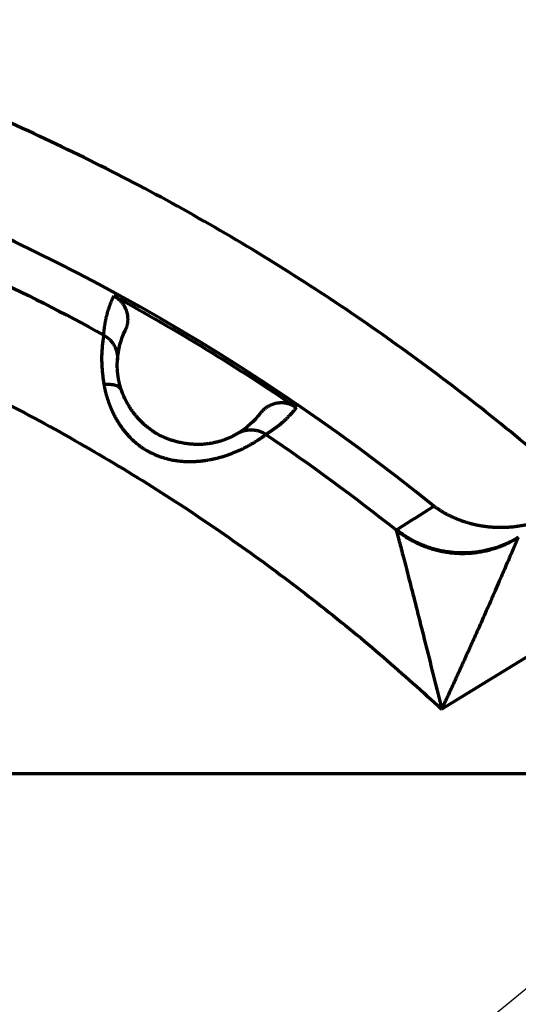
# Model space of a CAD drawing. Header units: millimetres. Extents: x -170 to 6906, y -2212 to 4257.
# Tile 149 of 256: x 4790 to 4799, y -1220 to -1202. Entities that reach past the tile are written whole.
import ezdxf

# ---------------------------------------------------------------- set-up
doc = ezdxf.new("R2010")
doc.units = ezdxf.units.MM
doc.layers.add('1', color=7, linetype='Continuous', true_color=0xffffff)
doc.styles.add('PC_TEXTSTYLE', font='ISOCP.SHX', dxfattribs={"width": 0.707, "bigfont": 'GBCBIG.SHX'})
doc.dimstyles.new('GB_DIMSTYLE', dxfattribs={"dimtxt": 50, "dimasz": 40, "dimexe": 1, "dimexo": 0, "dimgap": 1.5, "dimtad": 1, "dimdec": 1, "dimdsep": 46, "dimtxsty": 'PC_TEXTSTYLE', "dimcen": 0, "dimclrd": 256, "dimclrt": 3, "dimadec": 1, "dimazin": 2, "dimtp": 0.1, "dimtm": 0.1, "dimtfac": 0.71, "dimtdec": 1, "dimtmove": 0, "dimatfit": 3, "dimfxl": 1, "dimtfill": 1, "dimarcsym": 0})

# ---------------------------------------------------------------- blocks, each defined once
blk = doc.blocks.new('*D40')
at = {"lineweight": -2, "transparency": 16777216}
for p, q in [((5298.604, -811.424), (5142.709, -938.982)), ((4772.638, -1241.784), (5111.751, -964.312))]:
    blk.add_line(p, q, dxfattribs=at)
at = {"lineweight": 18, "transparency": 16777216}
blk.add_solid([(5138.487, -933.822), (5146.931, -944.141), (5111.751, -964.312)], dxfattribs=at)
at = {"layer": 'Defpoints', "color": 0, "lineweight": 18, "transparency": 16777216}
for p in [(5111.751, -964.312), (4772.638, -1241.784)]:
    blk.add_point(p, dxfattribs=at)
at = {"color": 3, "lineweight": 18, "transparency": 16777216, "insert": (5244.525, -821.426), "char_height": 50, "attachment_point": 5, "rotation": 39.291, "style": 'PC_TEXTSTYLE', "bg_fill": 3, "box_fill_scale": 1.1, "bg_fill_color": 256, "bg_fill_true_color": 13158600, "bg_fill_transparency": 0}
blk.add_mtext('R625', dxfattribs=at)

msp = doc.modelspace()

# ---------------------------------------------------------------- linework, layer by layer
at = {"color": 0, "lineweight": 18}
msp.add_arc((4772.638, -1241.784), 438.165, 198.70552, 161.36953, dxfattribs=at)
at = {"layer": '1', "color": 0, "linetype": 'Continuous', "lineweight": 70}
for p, q in [((4797.866, -1214.573), (4810.026, -1207.112)), ((4711.138, -1215.784), (4869.138, -1215.784))]:
    msp.add_line(p, q, dxfattribs=at)
for radius, start, end in [(86, 47.14312, 175.23562), (39.901, 51.0524, 91.8944)]:
    msp.add_arc((4772.638, -1241.784), radius, start, end, dxfattribs=at)
for points, degree, knots in [([(4729.945, -1215.759), (4730.64, -1214.62), (4731.38, -1213.509), (4733.049, -1211.206), (4733.991, -1210.024), (4735.978, -1207.75), (4737.023, -1206.658), (4739.208, -1204.573), (4740.348, -1203.58), (4742.712, -1201.701), (4743.937, -1200.815), (4746.461, -1199.157), (4747.761, -1198.386), (4750.425, -1196.964), (4751.79, -1196.313), (4754.572, -1195.138), (4755.989, -1194.613), (4758.866, -1193.694), (4760.325, -1193.3), (4763.274, -1192.646), (4764.763, -1192.385), (4767.758, -1192), (4769.264, -1191.875), (4772.282, -1191.762), (4773.794, -1191.775), (4776.81, -1191.935), (4778.314, -1192.084), (4781.303, -1192.517), (4782.787, -1192.802), (4785.725, -1193.503), (4787.177, -1193.921), (4790.039, -1194.885), (4791.448, -1195.432), (4794.211, -1196.652), (4795.565, -1197.324), (4798.206, -1198.789), (4799.493, -1199.581), (4801.991, -1201.278), (4803.202, -1202.184), (4805.536, -1204.1), (4806.659, -1205.112), (4807.735, -1206.171)], 3, [0, 0, 0, 0, 0.044434, 0.044434, 0.094727, 0.094727, 0.14502, 0.14502, 0.195313, 0.195313, 0.245606, 0.245606, 0.295899, 0.295899, 0.346192, 0.346192, 0.396485, 0.396485, 0.446777, 0.446777, 0.49707, 0.49707, 0.547363, 0.547363, 0.597656, 0.597656, 0.647949, 0.647949, 0.698242, 0.698242, 0.748535, 0.748535, 0.798828, 0.798828, 0.849121, 0.849121, 0.899414, 0.899414, 0.949707, 0.949707, 1, 1, 1, 1]), ([(4800.578, -1210.562), (4799.651, -1209.732), (4798.687, -1208.944), (4796.692, -1207.456), (4795.662, -1206.757), (4793.542, -1205.452), (4792.453, -1204.847), (4790.227, -1203.736), (4789.088, -1203.23), (4786.771, -1202.322), (4785.593, -1201.919), (4783.204, -1201.221), (4781.994, -1200.925), (4779.553, -1200.442), (4778.321, -1200.255), (4775.847, -1199.991), (4774.603, -1199.914), (4772.115, -1199.871), (4770.87, -1199.905), (4768.388, -1200.084), (4767.151, -1200.228), (4764.694, -1200.627), (4763.475, -1200.882), (4761.064, -1201.497), (4759.872, -1201.859), (4757.525, -1202.687), (4756.37, -1203.153), (4754.106, -1204.187), (4752.997, -1204.754), (4750.834, -1205.985), (4749.78, -1206.649), (4747.735, -1208.067), (4746.744, -1208.822), (4744.834, -1210.417), (4743.914, -1211.257), (4742.153, -1213.015), (4741.312, -1213.934), (4740.28, -1215.166), (4740.051, -1215.447), (4739.826, -1215.731)], 3, [0, 0, 0, 0, 0.05467, 0.05467, 0.10934, 0.10934, 0.164011, 0.164011, 0.218681, 0.218681, 0.273351, 0.273351, 0.328021, 0.328021, 0.382691, 0.382691, 0.437362, 0.437362, 0.492032, 0.492032, 0.546702, 0.546702, 0.601372, 0.601372, 0.656042, 0.656042, 0.710713, 0.710713, 0.765383, 0.765383, 0.820053, 0.820053, 0.874723, 0.874723, 0.929393, 0.929393, 0.984064, 0.984064, 1, 1, 1, 1]), ([(4791.503, -1207.532), (4791.504, -1207.524), (4791.505, -1207.51), (4791.506, -1207.488), (4791.508, -1207.466), (4791.51, -1207.444), (4791.512, -1207.422), (4791.515, -1207.401), (4791.518, -1207.379), (4791.521, -1207.357), (4791.524, -1207.336), (4791.528, -1207.314), (4791.531, -1207.293), (4791.535, -1207.271), (4791.539, -1207.25), (4791.544, -1207.229), (4791.549, -1207.207), (4791.553, -1207.186), (4791.559, -1207.165), (4791.564, -1207.144), (4791.57, -1207.123), (4791.576, -1207.102), (4791.582, -1207.081), (4791.588, -1207.06), (4791.595, -1207.039), (4791.601, -1207.018), (4791.609, -1206.997), (4791.616, -1206.977), (4791.623, -1206.956), (4791.631, -1206.935), (4791.639, -1206.915), (4791.648, -1206.894), (4791.656, -1206.874), (4791.665, -1206.854), (4791.674, -1206.833), (4791.683, -1206.813), (4791.69, -1206.8), (4791.693, -1206.793)], 3, [0, 0, 0, 0, 0.026959, 0.054013, 0.081161, 0.108405, 0.135743, 0.163175, 0.190703, 0.218325, 0.246042, 0.273854, 0.301761, 0.329763, 0.357859, 0.386051, 0.414337, 0.442718, 0.471194, 0.499765, 0.52843, 0.557191, 0.586047, 0.614997, 0.644043, 0.673183, 0.702419, 0.731749, 0.761175, 0.790695, 0.820311, 0.850021, 0.879827, 0.909728, 0.939723, 0.969814, 1, 1, 1, 1]), ([(4791.929, -1207.078), (4791.945, -1207.125), (4791.95, -1207.177), (4791.966, -1207.319), (4791.904, -1207.448)], 2, [0.5, 0.5, 0.5, 0.75, 0.75, 1, 1, 1]), ([(4791.503, -1207.532), (4791.503, -1207.532), (4791.503, -1207.533), (4791.502, -1207.534), (4791.502, -1207.536), (4791.502, -1207.538), (4791.501, -1207.541), (4791.5, -1207.544), (4791.5, -1207.548), (4791.499, -1207.552), (4791.498, -1207.557), (4791.497, -1207.562), (4791.496, -1207.569), (4791.495, -1207.575), (4791.493, -1207.583), (4791.492, -1207.592), (4791.491, -1207.601), (4791.489, -1207.612), (4791.487, -1207.629), (4791.483, -1207.657), (4791.478, -1207.7), (4791.472, -1207.757), (4791.467, -1207.823), (4791.463, -1207.895), (4791.462, -1207.967), (4791.463, -1208.04), (4791.466, -1208.108), (4791.47, -1208.169), (4791.474, -1208.221), (4791.479, -1208.271), (4791.485, -1208.317), (4791.49, -1208.36), (4791.496, -1208.399), (4791.501, -1208.434), (4791.505, -1208.457), (4791.506, -1208.467)], 3, [0, 0, 0, 0, 0.010718, 0.022031, 0.033938, 0.046435, 0.05952, 0.07319, 0.087444, 0.102278, 0.11769, 0.133678, 0.15024, 0.167374, 0.185077, 0.203349, 0.222185, 0.241586, 0.261547, 0.312326, 0.371603, 0.439243, 0.515068, 0.581635, 0.644709, 0.704302, 0.76044, 0.800906, 0.83826, 0.872559, 0.903859, 0.93221, 0.957659, 0.980244, 1, 1, 1, 1]), ([(4791.503, -1207.532), (4791.542, -1207.553), (4791.58, -1207.581), (4791.631, -1207.631), (4791.646, -1207.649), (4791.676, -1207.687), (4791.689, -1207.707), (4791.712, -1207.75), (4791.722, -1207.772), (4791.739, -1207.817), (4791.746, -1207.84), (4791.761, -1207.909), (4791.764, -1207.956), (4791.761, -1208)], 3, [0, 0, 0, 0, 0.25, 0.25, 0.375, 0.375, 0.5, 0.5, 0.625, 0.625, 0.75, 0.75, 1, 1, 1, 1]), ([(4791.835, -1208.567), (4791.834, -1208.563), (4791.831, -1208.555), (4791.827, -1208.543), (4791.824, -1208.531), (4791.82, -1208.52), (4791.817, -1208.508), (4791.814, -1208.497), (4791.811, -1208.486), (4791.808, -1208.475), (4791.805, -1208.464), (4791.802, -1208.454), (4791.8, -1208.444), (4791.797, -1208.433), (4791.795, -1208.423), (4791.793, -1208.413), (4791.791, -1208.404), (4791.789, -1208.394), (4791.787, -1208.385), (4791.785, -1208.376), (4791.783, -1208.366), (4791.781, -1208.358), (4791.78, -1208.349), (4791.778, -1208.34), (4791.777, -1208.332), (4791.776, -1208.323), (4791.774, -1208.315), (4791.773, -1208.307), (4791.772, -1208.299), (4791.771, -1208.292), (4791.77, -1208.284), (4791.769, -1208.277), (4791.768, -1208.27), (4791.767, -1208.263), (4791.766, -1208.256), (4791.765, -1208.249), (4791.765, -1208.242), (4791.764, -1208.236), (4791.763, -1208.229), (4791.763, -1208.223), (4791.762, -1208.217), (4791.762, -1208.211), (4791.761, -1208.205), (4791.761, -1208.2), (4791.761, -1208.194), (4791.76, -1208.189), (4791.76, -1208.183), (4791.759, -1208.17), (4791.758, -1208.147), (4791.757, -1208.116), (4791.757, -1208.084), (4791.758, -1208.059), (4791.759, -1208.041), (4791.759, -1208.028), (4791.76, -1208.019), (4791.76, -1208.012), (4791.761, -1208.007), (4791.761, -1208.003), (4791.761, -1208.001), (4791.761, -1208)], 3, [0, 0, 0, 0, 0.0114, 0.022736, 0.034009, 0.045219, 0.056368, 0.067456, 0.078484, 0.089451, 0.100359, 0.111208, 0.121997, 0.132727, 0.143398, 0.154009, 0.16456, 0.17505, 0.18548, 0.195849, 0.206157, 0.216402, 0.226585, 0.236704, 0.24676, 0.256751, 0.266676, 0.276536, 0.286328, 0.296054, 0.30571, 0.315298, 0.324815, 0.334262, 0.343637, 0.35294, 0.36217, 0.371325, 0.380405, 0.38941, 0.398338, 0.407189, 0.415962, 0.424655, 0.433269, 0.441802, 0.450254, 0.458624, 0.507719, 0.567028, 0.636898, 0.7177, 0.768142, 0.815349, 0.85923, 0.899706, 0.936703, 0.970155, 1, 1, 1, 1]), ([(4791.835, -1208.567), (4791.829, -1208.549), (4791.806, -1208.514), (4791.732, -1208.476), (4791.627, -1208.46), (4791.546, -1208.463), (4791.506, -1208.467)], 3, [0, 0, 0, 0, 0.241439, 0.497727, 0.754014, 1, 1, 1, 1]), ([(4791.506, -1208.467), (4791.507, -1208.473), (4791.509, -1208.484), (4791.512, -1208.501), (4791.516, -1208.517), (4791.519, -1208.534), (4791.523, -1208.551), (4791.527, -1208.568), (4791.53, -1208.584), (4791.534, -1208.601), (4791.539, -1208.618), (4791.543, -1208.634), (4791.547, -1208.651), (4791.552, -1208.668), (4791.557, -1208.684), (4791.562, -1208.701), (4791.567, -1208.717), (4791.572, -1208.733), (4791.577, -1208.75), (4791.583, -1208.766), (4791.588, -1208.782), (4791.594, -1208.799), (4791.6, -1208.815), (4791.606, -1208.831), (4791.612, -1208.847), (4791.618, -1208.863), (4791.625, -1208.879), (4791.631, -1208.895), (4791.638, -1208.911), (4791.645, -1208.927), (4791.652, -1208.942), (4791.659, -1208.958), (4791.666, -1208.974), (4791.673, -1208.989), (4791.681, -1209.005), (4791.688, -1209.02), (4791.696, -1209.035), (4791.704, -1209.05), (4791.712, -1209.066), (4791.72, -1209.081), (4791.729, -1209.096), (4791.737, -1209.11), (4791.745, -1209.125), (4791.754, -1209.14), (4791.763, -1209.154), (4791.772, -1209.169), (4791.781, -1209.183), (4791.79, -1209.198), (4791.799, -1209.212), (4791.809, -1209.226), (4791.818, -1209.24), (4791.828, -1209.254), (4791.838, -1209.268), (4791.847, -1209.281), (4791.857, -1209.295), (4791.868, -1209.308), (4791.878, -1209.322), (4791.888, -1209.335), (4791.899, -1209.348), (4791.909, -1209.361), (4791.92, -1209.374), (4791.931, -1209.386), (4791.942, -1209.399), (4791.953, -1209.411), (4791.964, -1209.424), (4791.975, -1209.436), (4791.987, -1209.448), (4792.025, -1209.487), (4792.089, -1209.548), (4792.18, -1209.62), (4792.265, -1209.678), (4792.341, -1209.722), (4792.408, -1209.756), (4792.473, -1209.785), (4792.537, -1209.811), (4792.603, -1209.833), (4792.665, -1209.852), (4792.724, -1209.867), (4792.778, -1209.879), (4792.828, -1209.888), (4792.873, -1209.895), (4792.913, -1209.9), (4792.948, -1209.904), (4792.977, -1209.907), (4793.002, -1209.909), (4793.021, -1209.91), (4793.036, -1209.911), (4793.05, -1209.912), (4793.067, -1209.912), (4793.087, -1209.912), (4793.107, -1209.913), (4793.128, -1209.913), (4793.148, -1209.912), (4793.169, -1209.912), (4793.189, -1209.911), (4793.21, -1209.911), (4793.23, -1209.91), (4793.251, -1209.908), (4793.271, -1209.907), (4793.292, -1209.905), (4793.312, -1209.904), (4793.333, -1209.902), (4793.353, -1209.899), (4793.373, -1209.897), (4793.394, -1209.894), (4793.414, -1209.892), (4793.435, -1209.889), (4793.455, -1209.885), (4793.475, -1209.882), (4793.495, -1209.878), (4793.516, -1209.875), (4793.536, -1209.871), (4793.556, -1209.866), (4793.576, -1209.862), (4793.596, -1209.857), (4793.616, -1209.853), (4793.656, -1209.843), (4793.714, -1209.827), (4793.789, -1209.803), (4793.861, -1209.778), (4793.931, -1209.752), (4793.998, -1209.725), (4794.061, -1209.697), (4794.108, -1209.676), (4794.143, -1209.659), (4794.171, -1209.645), (4794.208, -1209.625), (4794.253, -1209.601), (4794.304, -1209.572), (4794.351, -1209.543), (4794.389, -1209.519), (4794.415, -1209.502), (4794.434, -1209.49), (4794.449, -1209.48), (4794.464, -1209.471), (4794.477, -1209.462), (4794.488, -1209.454), (4794.499, -1209.446), (4794.508, -1209.44), (4794.517, -1209.434), (4794.524, -1209.428), (4794.531, -1209.424), (4794.536, -1209.419), (4794.541, -1209.416), (4794.545, -1209.412), (4794.548, -1209.409), (4794.551, -1209.407), (4794.553, -1209.405), (4794.555, -1209.403), (4794.556, -1209.402), (4794.557, -1209.401), (4794.557, -1209.401)], 3, [0, 0, 0, 0, 0.003969, 0.007923, 0.01186, 0.015782, 0.019688, 0.02358, 0.027457, 0.03132, 0.035169, 0.039005, 0.042827, 0.046636, 0.050432, 0.054216, 0.057988, 0.061748, 0.065496, 0.069233, 0.072958, 0.076673, 0.080377, 0.08407, 0.087753, 0.091426, 0.095089, 0.098742, 0.102385, 0.106019, 0.109644, 0.11326, 0.116867, 0.120465, 0.124054, 0.127635, 0.131208, 0.134773, 0.138329, 0.141878, 0.145419, 0.148952, 0.152477, 0.155995, 0.159506, 0.163009, 0.166505, 0.169994, 0.173476, 0.176952, 0.18042, 0.183882, 0.187338, 0.190787, 0.194229, 0.197665, 0.201096, 0.20452, 0.207938, 0.21135, 0.214757, 0.218157, 0.221553, 0.224942, 0.228327, 0.231706, 0.23508, 0.238449, 0.265024, 0.288582, 0.309266, 0.327196, 0.342425, 0.354956, 0.370108, 0.384321, 0.39758, 0.40987, 0.421176, 0.431482, 0.440773, 0.449035, 0.456254, 0.462418, 0.467514, 0.471536, 0.474473, 0.476322, 0.480542, 0.484772, 0.489015, 0.493269, 0.497535, 0.501812, 0.506102, 0.510405, 0.51472, 0.519048, 0.523389, 0.527744, 0.532112, 0.536494, 0.54089, 0.545301, 0.549727, 0.554168, 0.558626, 0.563101, 0.567593, 0.572104, 0.576633, 0.581182, 0.585751, 0.59034, 0.594949, 0.599578, 0.604225, 0.622501, 0.641003, 0.659702, 0.678562, 0.697573, 0.716743, 0.736071, 0.742017, 0.751614, 0.764903, 0.781931, 0.802753, 0.826901, 0.846074, 0.860195, 0.869215, 0.878885, 0.88828, 0.897397, 0.906234, 0.91479, 0.923065, 0.931056, 0.938763, 0.946185, 0.953321, 0.96017, 0.966731, 0.973003, 0.978986, 0.984679, 0.990079, 0.995186, 1, 1, 1, 1]), ([(4795.129, -1208.896), (4795.126, -1208.894), (4795.12, -1208.89), (4795.111, -1208.884), (4795.102, -1208.879), (4795.093, -1208.873), (4795.083, -1208.868), (4795.073, -1208.863), (4795.064, -1208.858), (4795.054, -1208.854), (4795.044, -1208.849), (4795.034, -1208.845), (4795.024, -1208.841), (4795.013, -1208.837), (4795.003, -1208.834), (4794.993, -1208.83), (4794.982, -1208.827), (4794.971, -1208.825), (4794.961, -1208.822), (4794.95, -1208.82), (4794.939, -1208.817), (4794.929, -1208.815), (4794.918, -1208.814), (4794.907, -1208.812), (4794.896, -1208.811), (4794.886, -1208.81), (4794.875, -1208.81), (4794.864, -1208.809), (4794.853, -1208.809), (4794.843, -1208.809), (4794.832, -1208.809), (4794.821, -1208.809), (4794.811, -1208.81), (4794.8, -1208.811), (4794.79, -1208.812), (4794.779, -1208.813), (4794.766, -1208.815), (4794.743, -1208.819), (4794.706, -1208.828), (4794.653, -1208.846), (4794.608, -1208.869), (4794.576, -1208.888), (4794.56, -1208.899), (4794.543, -1208.912), (4794.526, -1208.925), (4794.51, -1208.939), (4794.494, -1208.954), (4794.479, -1208.97), (4794.464, -1208.987), (4794.454, -1208.999), (4794.449, -1209.005)], 3, [0, 0, 0, 0, 0.014049, 0.02815, 0.042299, 0.056493, 0.070727, 0.084999, 0.099305, 0.113642, 0.128004, 0.142389, 0.156792, 0.171211, 0.185639, 0.200075, 0.214514, 0.228951, 0.243383, 0.257806, 0.272216, 0.286609, 0.300982, 0.315329, 0.329647, 0.343933, 0.358182, 0.372392, 0.386557, 0.400676, 0.414743, 0.428756, 0.442711, 0.456605, 0.470434, 0.484197, 0.497888, 0.524353, 0.574902, 0.649109, 0.745738, 0.771382, 0.797792, 0.824926, 0.852735, 0.881169, 0.910172, 0.939686, 0.969649, 1, 1, 1, 1]), ([(4794.023, -1209.384), (4794.022, -1209.384), (4794.021, -1209.385), (4794.018, -1209.387), (4794.016, -1209.388), (4794.012, -1209.391), (4794.007, -1209.393), (4794.001, -1209.397), (4793.994, -1209.401), (4793.985, -1209.406), (4793.975, -1209.412), (4793.962, -1209.419), (4793.945, -1209.428), (4793.923, -1209.439), (4793.896, -1209.452), (4793.867, -1209.465), (4793.837, -1209.478), (4793.805, -1209.491), (4793.774, -1209.503), (4793.744, -1209.513), (4793.715, -1209.523), (4793.685, -1209.532), (4793.653, -1209.541), (4793.621, -1209.549), (4793.587, -1209.557), (4793.553, -1209.564), (4793.524, -1209.57), (4793.499, -1209.574), (4793.474, -1209.578), (4793.438, -1209.582), (4793.391, -1209.587), (4793.331, -1209.591), (4793.259, -1209.592), (4793.171, -1209.589), (4793.074, -1209.579), (4792.975, -1209.563), (4792.886, -1209.543), (4792.807, -1209.521), (4792.737, -1209.498), (4792.676, -1209.474), (4792.621, -1209.45), (4792.572, -1209.427), (4792.529, -1209.404), (4792.493, -1209.383), (4792.462, -1209.364), (4792.432, -1209.345), (4792.401, -1209.324), (4792.368, -1209.299), (4792.335, -1209.274), (4792.303, -1209.248), (4792.272, -1209.221), (4792.242, -1209.194), (4792.212, -1209.165), (4792.184, -1209.136), (4792.163, -1209.114), (4792.15, -1209.1), (4792.144, -1209.092), (4792.136, -1209.084), (4792.127, -1209.073), (4792.117, -1209.061), (4792.106, -1209.048), (4792.093, -1209.032), (4792.08, -1209.015), (4792.065, -1208.997), (4792.05, -1208.976), (4792.034, -1208.954), (4792.017, -1208.93), (4792, -1208.904), (4791.988, -1208.886), (4791.982, -1208.876)], 3, [0, 0, 0, 0, 0.009009, 0.019039, 0.030078, 0.042116, 0.055139, 0.069134, 0.084087, 0.09998, 0.116794, 0.13451, 0.153102, 0.179107, 0.20378, 0.227131, 0.24918, 0.269946, 0.289457, 0.305161, 0.320641, 0.335901, 0.350944, 0.365778, 0.380414, 0.394863, 0.409128, 0.414761, 0.424449, 0.438117, 0.455669, 0.476999, 0.502019, 0.530715, 0.566672, 0.599463, 0.629159, 0.655789, 0.678924, 0.700128, 0.719397, 0.736729, 0.752137, 0.76564, 0.77725, 0.786973, 0.800136, 0.813307, 0.82649, 0.839686, 0.852889, 0.866098, 0.87931, 0.892524, 0.905742, 0.908229, 0.911366, 0.915153, 0.91959, 0.924679, 0.930419, 0.936811, 0.943858, 0.95156, 0.959919, 0.968939, 0.978622, 0.988973, 1, 1, 1, 1]), ([(4795.129, -1208.896), (4795.124, -1208.902), (4795.115, -1208.914), (4795.101, -1208.931), (4795.087, -1208.948), (4795.073, -1208.965), (4795.059, -1208.982), (4795.044, -1208.999), (4795.03, -1209.016), (4795.015, -1209.032), (4795, -1209.048), (4794.985, -1209.064), (4794.97, -1209.08), (4794.954, -1209.095), (4794.939, -1209.111), (4794.923, -1209.126), (4794.907, -1209.141), (4794.891, -1209.156), (4794.875, -1209.17), (4794.859, -1209.185), (4794.842, -1209.199), (4794.825, -1209.213), (4794.809, -1209.227), (4794.792, -1209.24), (4794.774, -1209.254), (4794.757, -1209.267), (4794.74, -1209.28), (4794.722, -1209.293), (4794.704, -1209.306), (4794.687, -1209.318), (4794.669, -1209.331), (4794.65, -1209.343), (4794.632, -1209.355), (4794.613, -1209.367), (4794.595, -1209.378), (4794.576, -1209.39), (4794.563, -1209.397), (4794.557, -1209.401)], 3, [0, 0, 0, 0, 0.030185, 0.060276, 0.090271, 0.120171, 0.149976, 0.179687, 0.209302, 0.238822, 0.268247, 0.297578, 0.326813, 0.355953, 0.384999, 0.413949, 0.442805, 0.471565, 0.500231, 0.528802, 0.557278, 0.585659, 0.613945, 0.642137, 0.670233, 0.698235, 0.726142, 0.753954, 0.781672, 0.809294, 0.836822, 0.864255, 0.891594, 0.918837, 0.945986, 0.97304, 1, 1, 1, 1]), ([(4794.023, -1209.384), (4794.061, -1209.361), (4794.104, -1209.343), (4794.172, -1209.325), (4794.196, -1209.321), (4794.244, -1209.315), (4794.268, -1209.314), (4794.316, -1209.316), (4794.34, -1209.318), (4794.388, -1209.327), (4794.411, -1209.332), (4794.478, -1209.355), (4794.52, -1209.376), (4794.557, -1209.401)], 3, [0, 0, 0, 0, 0.25, 0.25, 0.375, 0.375, 0.5, 0.5, 0.625, 0.625, 0.75, 0.75, 1, 1, 1, 1]), ([(4797.019, -1211.198), (4797.097, -1211.148), (4797.252, -1211.05), (4797.486, -1210.901), (4797.642, -1210.802), (4797.72, -1210.752)], 3, [0, 0, 0, 0, 0.331225, 0.664559, 1, 1, 1, 1]), ([(4797.72, -1210.752), (4797.727, -1210.757), (4797.74, -1210.766), (4797.759, -1210.78), (4797.778, -1210.793), (4797.798, -1210.806), (4797.817, -1210.818), (4797.837, -1210.831), (4797.856, -1210.843), (4797.875, -1210.854), (4797.895, -1210.866), (4797.914, -1210.877), (4797.934, -1210.888), (4797.953, -1210.898), (4797.973, -1210.909), (4797.992, -1210.919), (4798.012, -1210.928), (4798.031, -1210.938), (4798.05, -1210.947), (4798.07, -1210.956), (4798.089, -1210.965), (4798.108, -1210.973), (4798.128, -1210.982), (4798.147, -1210.99), (4798.166, -1210.997), (4798.185, -1211.005), (4798.205, -1211.012), (4798.224, -1211.019), (4798.243, -1211.026), (4798.262, -1211.033), (4798.281, -1211.039), (4798.3, -1211.045), (4798.319, -1211.051), (4798.337, -1211.057), (4798.356, -1211.063), (4798.375, -1211.068), (4798.394, -1211.073), (4798.412, -1211.078), (4798.431, -1211.083), (4798.449, -1211.087), (4798.467, -1211.092), (4798.486, -1211.096), (4798.504, -1211.1), (4798.522, -1211.104), (4798.54, -1211.108), (4798.558, -1211.111), (4798.576, -1211.115), (4798.594, -1211.118), (4798.611, -1211.121), (4798.629, -1211.124), (4798.646, -1211.126), (4798.664, -1211.129), (4798.681, -1211.131), (4798.698, -1211.133), (4798.715, -1211.136), (4798.732, -1211.138), (4798.749, -1211.139), (4798.766, -1211.141), (4798.782, -1211.143), (4798.799, -1211.144), (4798.815, -1211.145), (4798.832, -1211.146), (4798.848, -1211.147), (4798.864, -1211.148), (4798.88, -1211.149), (4798.895, -1211.15), (4798.911, -1211.15), (4798.936, -1211.151), (4798.97, -1211.151), (4799.014, -1211.151), (4799.058, -1211.15), (4799.101, -1211.148), (4799.144, -1211.145), (4799.187, -1211.141), (4799.23, -1211.137), (4799.272, -1211.132), (4799.313, -1211.126), (4799.355, -1211.12), (4799.396, -1211.113), (4799.436, -1211.105), (4799.477, -1211.097), (4799.516, -1211.088), (4799.556, -1211.078), (4799.595, -1211.068), (4799.633, -1211.057), (4799.671, -1211.045), (4799.708, -1211.033), (4799.745, -1211.02), (4799.782, -1211.007), (4799.817, -1210.993), (4799.853, -1210.979), (4799.887, -1210.964), (4799.922, -1210.949), (4799.955, -1210.933), (4799.988, -1210.917), (4800.02, -1210.901), (4800.052, -1210.883), (4800.083, -1210.866), (4800.103, -1210.854), (4800.113, -1210.848)], 3, [0, 0, 0, 0, 0.010667, 0.021263, 0.031789, 0.042244, 0.05263, 0.062945, 0.07319, 0.083365, 0.09347, 0.103505, 0.11347, 0.123365, 0.13319, 0.142945, 0.15263, 0.162246, 0.171791, 0.181267, 0.190674, 0.20001, 0.209277, 0.218474, 0.227601, 0.236659, 0.245647, 0.254566, 0.263415, 0.272195, 0.280905, 0.289545, 0.298116, 0.306618, 0.31505, 0.323413, 0.331706, 0.33993, 0.348085, 0.35617, 0.364186, 0.372132, 0.38001, 0.387818, 0.395556, 0.403226, 0.410826, 0.418358, 0.42582, 0.433212, 0.440536, 0.447791, 0.454976, 0.462093, 0.46914, 0.476118, 0.483028, 0.489868, 0.49664, 0.503342, 0.509976, 0.516541, 0.523037, 0.529464, 0.535822, 0.542112, 0.548333, 0.554486, 0.57193, 0.589156, 0.606166, 0.622961, 0.63954, 0.655907, 0.67206, 0.688003, 0.703735, 0.719258, 0.734573, 0.749683, 0.764587, 0.779288, 0.793787, 0.808086, 0.822187, 0.836092, 0.849801, 0.863318, 0.876645, 0.889783, 0.902736, 0.915506, 0.928094, 0.940505, 0.952741, 0.964805, 0.976701, 0.988431, 1, 1, 1, 1]), ([(4797.014, -1211.207), (4797.014, -1211.207), (4797.014, -1211.205), (4797.014, -1211.204), (4797.015, -1211.202), (4797.016, -1211.201), (4797.017, -1211.2), (4797.018, -1211.199), (4797.019, -1211.198), (4797.019, -1211.198)], 3, [0, 0, 0, 0, 0.142804, 0.285613, 0.428433, 0.571274, 0.714143, 0.857049, 1, 1, 1, 1]), ([(4797.014, -1211.207), (4797.017, -1211.219), (4797.036, -1211.294), (4797.089, -1211.497), (4797.146, -1211.716), (4797.178, -1211.842), (4797.23, -1212.042), (4797.268, -1212.19), (4797.349, -1212.506), (4797.435, -1212.844), (4797.528, -1213.211), (4797.67, -1213.778), (4797.769, -1214.176), (4797.866, -1214.573)], 3, [0, 0, 0, 0, 0.125, 0.25, 0.3125, 0.375, 0.375, 0.5, 0.5, 0.625, 0.75, 0.75, 1, 1, 1, 1]), ([(4799.303, -1211.348), (4799.303, -1211.348), (4799.303, -1211.349), (4799.302, -1211.351), (4799.301, -1211.353), (4799.3, -1211.355), (4799.299, -1211.358), (4799.298, -1211.36), (4799.297, -1211.363), (4799.295, -1211.366), (4799.294, -1211.37), (4799.293, -1211.373), (4799.291, -1211.377), (4799.289, -1211.381), (4799.287, -1211.385), (4799.285, -1211.39), (4799.283, -1211.394), (4799.281, -1211.399), (4799.279, -1211.404), (4799.277, -1211.41), (4799.275, -1211.415), (4799.272, -1211.421), (4799.269, -1211.427), (4799.267, -1211.433), (4799.264, -1211.44), (4799.261, -1211.447), (4799.258, -1211.453), (4799.255, -1211.461), (4799.252, -1211.468), (4799.249, -1211.476), (4799.245, -1211.484), (4799.242, -1211.492), (4799.238, -1211.5), (4799.235, -1211.508), (4799.231, -1211.517), (4799.227, -1211.526), (4799.223, -1211.535), (4799.219, -1211.545), (4799.215, -1211.555), (4799.211, -1211.564), (4799.207, -1211.575), (4799.202, -1211.585), (4799.198, -1211.596), (4799.193, -1211.606), (4799.188, -1211.617), (4799.184, -1211.629), (4799.179, -1211.64), (4799.161, -1211.681), (4799.129, -1211.757), (4799.076, -1211.879), (4799.017, -1212.016), (4798.95, -1212.17), (4798.873, -1212.349), (4798.782, -1212.555), (4798.678, -1212.792), (4798.561, -1213.053), (4798.47, -1213.257), (4798.409, -1213.391), (4798.383, -1213.449), (4798.356, -1213.508), (4798.329, -1213.568), (4798.302, -1213.628), (4798.274, -1213.69), (4798.245, -1213.753), (4798.217, -1213.816), (4798.187, -1213.881), (4798.157, -1213.946), (4798.127, -1214.012), (4798.096, -1214.08), (4798.065, -1214.148), (4798.033, -1214.216), (4798.001, -1214.286), (4797.968, -1214.357), (4797.935, -1214.428), (4797.901, -1214.5), (4797.878, -1214.549), (4797.866, -1214.573)], 3, [0, 0, 0, 0, 0.003882, 0.00777, 0.011665, 0.015568, 0.01948, 0.0234, 0.02733, 0.03127, 0.035219, 0.03918, 0.043153, 0.047137, 0.051133, 0.055143, 0.059166, 0.063203, 0.067254, 0.071321, 0.075402, 0.0795, 0.083613, 0.087744, 0.091892, 0.096057, 0.10024, 0.104442, 0.108663, 0.112904, 0.117164, 0.121444, 0.125745, 0.130067, 0.13441, 0.138776, 0.143163, 0.147573, 0.152006, 0.156462, 0.160942, 0.165446, 0.169974, 0.174527, 0.179105, 0.183708, 0.188337, 0.192992, 0.232244, 0.273882, 0.318047, 0.364856, 0.414405, 0.473821, 0.53832, 0.607984, 0.682874, 0.697644, 0.712626, 0.727821, 0.743229, 0.75885, 0.774685, 0.790732, 0.806994, 0.823468, 0.840157, 0.85706, 0.874177, 0.891508, 0.909053, 0.926813, 0.944788, 0.962977, 0.981381, 1, 1, 1, 1])]:
    msp.add_open_spline(points, degree=degree, knots=knots, dxfattribs=at)
for points, weights in [([(4746.317, -1215.629), (4762.843, -1198.998), (4784.133, -1201.841), (4797.866, -1214.573)], [0.512412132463, 0.49382161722, 0.618236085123, 0.885655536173]), ([(4797.014, -1211.207), (4797.694, -1211.748), (4798.562, -1211.801), (4799.303, -1211.348)], [0.999999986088, 0.879491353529, 0.879491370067, 1.0000000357]), ([(4799.31, -1211.34), (4798.569, -1211.795), (4797.7, -1211.741), (4797.019, -1211.198)], [1.00000057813, 0.879037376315, 0.879037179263, 0.999999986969])]:
    msp.add_rational_spline(points, weights, degree=3, dxfattribs=at)
for points, degree in [([(4789.221, -1206.371), (4789.994, -1206.733), (4790.756, -1207.12), (4791.503, -1207.532)], 3), ([(4791.693, -1206.793), (4792.873, -1207.435), (4794.02, -1208.138), (4795.129, -1208.896)], 3), ([(4791.693, -1206.793), (4791.772, -1206.836), (4791.897, -1206.981), (4791.929, -1207.078)], 2), ([(4791.761, -1208), (4791.774, -1207.797), (4791.825, -1207.615), (4791.904, -1207.448)], 3), ([(4791.982, -1208.876), (4791.92, -1208.776), (4791.87, -1208.671), (4791.835, -1208.567)], 3), ([(4794.449, -1209.005), (4794.337, -1209.152), (4794.198, -1209.28), (4794.023, -1209.384)], 3), ([(4794.557, -1209.401), (4795.399, -1209.971), (4796.219, -1210.573), (4797.014, -1211.207)], 3), ([(4799.31, -1211.34), (4799.307, -1211.342), (4799.305, -1211.345), (4799.303, -1211.348)], 3)]:
    msp.add_open_spline(points, degree=degree, dxfattribs=at)

# ---------------------------------------------------------------- next in the draw order: dimensions: what is measured, and where the dimension line sits
at = {"lineweight": 18}
dim = msp.add_radius_dim(center=(4772.638, -1241.784), mpoint=(5111.751, -964.312), text='R625', dimstyle='GB_DIMSTYLE', dxfattribs=at)
dim.commit()
dim.dimension.update_dxf_attribs({"geometry": '*D40', "text_midpoint": (5261.31, -841.939), "dimtype": 164})

doc.saveas('drawing.dxf')
